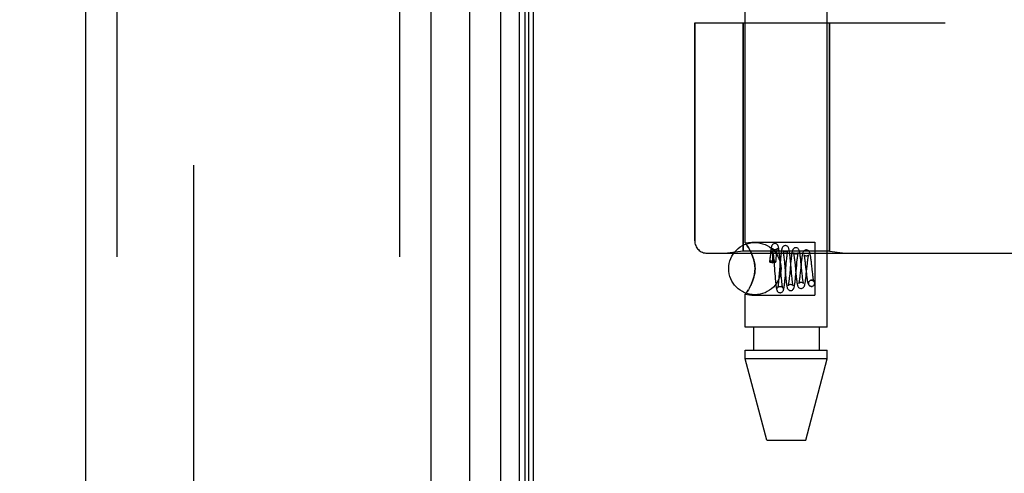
# Model space of a CAD drawing. Header units: inches. Extents: x 0 to 200, y 0 to 129.
# Tile 240 of 256: x 105.74 to 108.09, y 37.18 to 38.27. Entities that reach past the tile are written whole.
import ezdxf

# ---------------------------------------------------------------- set-up
doc = ezdxf.new("R2010")
doc.units = ezdxf.units.IN
doc.header["$LTSCALE"] = 11
doc.header["$MEASUREMENT"] = 0
doc.linetypes.add('HIDDEN', pattern=[0.2, 0.1, -0.1])
doc.layers.get('0').update_dxf_attribs({"linetype": 'CONTINUOUS'})
for name, color, linetype in [('DEFAULT_2', 8, 'HIDDEN'), ('DIMENSIONS', 7, 'CONTINUOUS'), ('LEFTHAND_DOOR_ASSEMBLY', 7, 'CONTINUOUS'), ('RIGHTHAND_DOOR_ASSEMBLY', 7, 'CONTINUOUS')]:
    doc.layers.add(name, color=color, linetype=linetype)
doc.styles.get("Standard").update_dxf_attribs({"font": 'arial.ttf'})
doc.dimstyles.new('DIMSTYLE_1', dxfattribs={"dimtxt": 0.882353, "dimasz": 1.176471, "dimexe": 0.09, "dimexo": 0.07, "dimgap": 0.0375, "dimtad": 0, "dimtih": 1, "dimtoh": 1, "dimzin": 4, "dimdsep": 46, "dimtxsty": 'Standard', "dimblk": '_FILLED', "dimblk1": '_FILLED', "dimblk2": '_FILLED', "dimcen": 0.09, "dimadec": 3, "dimazin": 1, "dimtfac": 1, "dimtdec": 3, "dimtofl": 0, "dimtmove": 0, "dimatfit": 3, "dimldrblk": '_FILLED', "dimfxl": 0, "dimtolj": 1, "dimtzin": 4, "dimarcsym": 0})

# ---------------------------------------------------------------- blocks, each defined once
blk = doc.blocks.new('_FILLED')
at = {"color": 0, "linetype": 'ByBlock'}
blk.add_solid([(0, 0), (-1, 0.2), (-1, -0.2)], dxfattribs=at)
blk = doc.blocks.new('*D12')
at = {"layer": 'DIMENSIONS', "color": 2, "linetype": 'Continuous'}
for p, q in [((106.2444, 94.1858), (101.7828, 94.1858)), ((102.8416, 94.1858), (102.8416, 65.0682)), ((102.8416, 34.1858), (102.8416, 63.3034)), ((106.2554, 34.1858), (101.7828, 34.1858))]:
    blk.add_line(p, q, dxfattribs=at)
at = {"layer": 'DIMENSIONS', "color": 2, "linetype": 'Continuous', "xscale": 1.1764705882, "yscale": 1.1764705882, "zscale": 1.1764705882}
for p, rotation in [((102.8416, 94.1858), 90), ((102.8416, 34.1858), 270)]:
    blk.add_blockref('_FILLED', p, dxfattribs=dict(at, rotation=rotation))
at = {"layer": 'DIMENSIONS', "color": 2, "linetype": 'Continuous', "insert": (102.8416, 64.627), "char_height": 0.88235, "width": 3.083315, "attachment_point": 2, "line_spacing_factor": 0.9}
blk.add_mtext('60.00', dxfattribs=at)

msp = doc.modelspace()

# ---------------------------------------------------------------- linework, layer by layer
at = {"color": 3, "linetype": 'Continuous'}
msp.add_line((106.9639, 34.2898), (106.9639, 94.0818), dxfattribs=at)
at = {"layer": 'DEFAULT_2', "color": 8, "linetype": 'HIDDEN'}
msp.add_line((106.1514, 92.9202), (106.1514, 35.4514), dxfattribs=at)
at = {"layer": 'LEFTHAND_DOOR_ASSEMBLY', "color": 8, "linetype": 'HIDDEN'}
for p, q in [((105.9689, 93.8008), (105.9689, 34.5708)), ((106.6439, 93.8008), (106.6439, 34.5708)), ((107.9179, 39.8608), (107.9179, 38.2608)), ((107.3492, 38.2608), (107.9479, 38.2608)), ((107.3492, 38.2608), (107.3492, 37.7396)), ((107.4649, 38.2608), (107.4649, 37.7148)), ((107.6709, 38.2608), (107.6709, 37.7148)), ((107.4649, 37.7148), (107.4274, 37.7096)), ((107.6709, 37.7148), (107.4649, 37.7148)), ((107.6709, 37.7148), (107.7084, 37.7096)), ((107.3792, 37.7096), (109.4429, 37.7096))]:
    msp.add_line(p, q, dxfattribs=at)
for centre, radius, start, end in [((107.4429, 35.7857), 2.7751, 43.8884, 90), ((107.3792, 37.7396), 0.03, 180, 270)]:
    msp.add_arc(centre, radius, start, end, dxfattribs=at)
at = {"layer": 'RIGHTHAND_DOOR_ASSEMBLY', "color": 7, "linetype": 'Continuous'}
for p, q in [((106.8862, 34.5204), (106.8862, 93.8512)), ((106.9296, 93.8422), (106.9296, 34.5294)), ((106.811, 93.8228), (106.811, 34.5488)), ((106.9433, 93.8355), (106.9433, 34.5361)), ((106.952, 93.8331), (106.952, 34.5385))]:
    msp.add_line(p, q, dxfattribs=at)
at = {"layer": 'RIGHTHAND_DOOR_ASSEMBLY', "color": 3, "linetype": 'Continuous'}
for p, q in [((105.8939, 93.8008), (105.8939, 34.5708)), ((106.7189, 93.8008), (106.7189, 34.5708))]:
    msp.add_line(p, q, dxfattribs=at)
at = {"layer": 'RIGHTHAND_DOOR_ASSEMBLY', "color": 8, "linetype": 'HIDDEN'}
for p, q in [((105.9689, 93.8008), (105.9689, 34.5708)), ((106.6439, 93.8008), (106.6439, 34.5708)), ((107.4699, 37.7343), (107.4699, 40.3808)), ((107.6659, 37.5328), (107.6659, 40.3808)), ((107.9179, 39.8608), (107.9179, 38.2608)), ((107.3492, 38.2608), (107.9479, 38.2608)), ((107.3492, 37.7396), (107.3492, 38.2608)), ((107.4649, 37.7148), (107.4649, 38.2608)), ((107.6709, 37.7148), (107.6709, 38.2608)), ((107.4699, 37.7343), (107.4859, 37.7363)), ((107.4699, 37.7343), (107.4703, 37.7338)), ((107.4859, 37.7363), (107.6359, 37.7363)), ((107.6359, 37.7363), (107.6359, 37.6093)), ((107.4649, 37.7148), (107.4274, 37.7096)), ((107.6709, 37.7148), (107.4649, 37.7148)), ((107.4831, 37.7131), (107.4859, 37.7067)), ((107.6709, 37.7148), (107.7084, 37.7096)), ((107.3792, 37.7096), (109.4429, 37.7096)), ((107.5291, 37.6975), (107.5285, 37.6894)), ((107.5288, 37.6886), (107.5291, 37.6913)), ((107.5296, 37.7026), (107.5291, 37.6975)), ((107.5291, 37.6913), (107.5294, 37.6938)), ((107.5294, 37.6938), (107.5296, 37.6959)), ((107.5296, 37.6959), (107.5298, 37.6979)), ((107.5298, 37.6979), (107.5301, 37.6996)), ((107.5301, 37.6996), (107.5303, 37.7011)), ((107.5349, 37.7077), (107.535, 37.7072)), ((107.535, 37.7072), (107.535, 37.7066)), ((107.535, 37.7066), (107.535, 37.7059)), ((107.535, 37.7059), (107.5351, 37.7052)), ((107.5351, 37.7052), (107.5351, 37.7043)), ((107.5351, 37.7043), (107.5351, 37.7034)), ((107.5351, 37.7034), (107.5352, 37.7024)), ((107.5352, 37.7024), (107.5352, 37.7012)), ((107.5352, 37.7012), (107.5352, 37.6999)), ((107.5352, 37.6999), (107.5352, 37.6984)), ((107.5352, 37.6984), (107.5352, 37.6959)), ((107.5352, 37.6959), (107.5352, 37.693)), ((107.5352, 37.693), (107.5352, 37.6896)), ((107.5352, 37.6896), (107.5352, 37.687)), ((107.5359, 37.687), (107.5352, 37.687)), ((107.5368, 37.7075), (107.5372, 37.7036)), ((107.5372, 37.7036), (107.5376, 37.6993)), ((107.5376, 37.6993), (107.5382, 37.6922)), ((107.5382, 37.6922), (107.539, 37.6814)), ((107.5434, 37.6893), (107.5438, 37.6947)), ((107.5438, 37.6947), (107.5442, 37.699)), ((107.5442, 37.699), (107.5446, 37.7031)), ((107.5534, 37.6873), (107.5512, 37.6609)), ((107.5523, 37.7015), (107.5518, 37.7067)), ((107.5528, 37.696), (107.5523, 37.7015)), ((107.5535, 37.6873), (107.5528, 37.696)), ((107.5539, 37.693), (107.5534, 37.6873)), ((107.5551, 37.6668), (107.5535, 37.6873)), ((107.5619, 37.703), (107.5623, 37.6991)), ((107.5623, 37.6991), (107.5627, 37.6949)), ((107.5627, 37.6949), (107.5634, 37.6878)), ((107.5681, 37.6843), (107.5688, 37.6917)), ((107.5688, 37.6917), (107.5692, 37.6963)), ((107.5774, 37.6977), (107.5769, 37.7028)), ((107.5779, 37.6922), (107.5774, 37.6977)), ((107.579, 37.6809), (107.5779, 37.6922)), ((107.5789, 37.6905), (107.5783, 37.6845)), ((107.5876, 37.6934), (107.5882, 37.6886)), ((107.5882, 37.6886), (107.5889, 37.6808)), ((107.5929, 37.6811), (107.5936, 37.6887)), ((107.6029, 37.6902), (107.6024, 37.6955)), ((107.6038, 37.6818), (107.6029, 37.6902)), ((107.613, 37.6884), (107.6135, 37.6838)), ((107.5402, 37.6665), (107.5412, 37.6544)), ((107.556, 37.6562), (107.5551, 37.6668)), ((107.5651, 37.6687), (107.5661, 37.6572)), ((107.5658, 37.656), (107.5681, 37.6843)), ((107.5783, 37.6845), (107.5761, 37.6607)), ((107.5889, 37.6808), (107.5909, 37.6604)), ((107.5909, 37.6586), (107.5929, 37.6811)), ((107.6032, 37.6827), (107.6011, 37.6623)), ((107.6051, 37.6678), (107.6038, 37.6818)), ((107.6059, 37.6601), (107.6051, 37.6678)), ((107.6135, 37.6838), (107.6143, 37.6764)), ((107.6155, 37.6658), (107.6161, 37.6604)), ((107.6158, 37.6596), (107.6179, 37.6798)), ((107.6298, 37.6711), (107.6289, 37.68)), ((107.6305, 37.6654), (107.6298, 37.6711)), ((107.6311, 37.6601), (107.6305, 37.6654)), ((107.5412, 37.6544), (107.5417, 37.6486)), ((107.5417, 37.6486), (107.5422, 37.6432)), ((107.5506, 37.653), (107.5501, 37.6481)), ((107.5512, 37.6609), (107.5506, 37.653)), ((107.5566, 37.649), (107.556, 37.6562)), ((107.557, 37.6447), (107.5566, 37.649)), ((107.5574, 37.6408), (107.557, 37.6447)), ((107.5653, 37.6504), (107.5658, 37.656)), ((107.5661, 37.6572), (107.5666, 37.6517)), ((107.5666, 37.6517), (107.5671, 37.6465)), ((107.5756, 37.6555), (107.5751, 37.6506)), ((107.5761, 37.6607), (107.5756, 37.6555)), ((107.5813, 37.6546), (107.5806, 37.6619)), ((107.5817, 37.6503), (107.5813, 37.6546)), ((107.5821, 37.6463), (107.5817, 37.6503)), ((107.5903, 37.653), (107.5909, 37.6586)), ((107.5909, 37.6604), (107.5916, 37.6545)), ((107.6064, 37.6556), (107.6059, 37.6601)), ((107.6069, 37.6514), (107.6064, 37.6556)), ((107.627, 37.6452), (107.6283, 37.6453)), ((107.6284, 37.6453), (107.6271, 37.6451)), ((107.4859, 37.6389), (107.4831, 37.6325)), ((107.6284, 37.6303), (107.6298, 37.6305)), ((107.6284, 37.6303), (107.6298, 37.6304)), ((107.4699, 37.6114), (107.4859, 37.6093)), ((107.4699, 37.5328), (107.4699, 37.6114)), ((107.4859, 37.6093), (107.6359, 37.6093)), ((107.6659, 37.5328), (107.4699, 37.5328)), ((107.4894, 37.5328), (107.4894, 37.4778)), ((107.6464, 37.5328), (107.6464, 37.4778)), ((107.4699, 37.4778), (107.6659, 37.4778)), ((107.4699, 37.4569), (107.4699, 37.4778)), ((107.6659, 37.4569), (107.6659, 37.4778)), ((107.6659, 37.4569), (107.4699, 37.4569)), ((107.5214, 37.2628), (107.4699, 37.4569)), ((107.6144, 37.2628), (107.6659, 37.4569)), ((107.5214, 37.2628), (107.6144, 37.2628))]:
    msp.add_line(p, q, dxfattribs=at)
for points in [[(107.4859, 37.7067), (107.4831, 37.7131), (107.4802, 37.7186), (107.4774, 37.7234), (107.4748, 37.7273), (107.4727, 37.7304), (107.4712, 37.7325), (107.4703, 37.7338)], [(107.4712, 37.7325), (107.4727, 37.7304), (107.4748, 37.7273), (107.4774, 37.7234), (107.4802, 37.7186)], [(107.5409, 37.7328), (107.54, 37.7328), (107.5382, 37.7323), (107.5365, 37.7314), (107.5352, 37.7303), (107.5343, 37.7292), (107.5337, 37.7282), (107.5332, 37.7273), (107.5329, 37.7264), (107.5326, 37.7255), (107.5324, 37.7245), (107.5322, 37.7235), (107.5319, 37.7224), (107.5317, 37.7212), (107.5315, 37.7199), (107.5313, 37.7185), (107.5311, 37.7169), (107.5309, 37.7152), (107.5307, 37.7134), (107.5304, 37.7115), (107.5302, 37.7095), (107.53, 37.7073), (107.5296, 37.7026)], [(107.5303, 37.7011), (107.5305, 37.7025), (107.5306, 37.7031), (107.5307, 37.7037), (107.5307, 37.7043), (107.5308, 37.7048), (107.5309, 37.7053), (107.531, 37.7058), (107.5311, 37.7062), (107.5312, 37.7066), (107.5312, 37.707), (107.5313, 37.7074), (107.5314, 37.7077), (107.5314, 37.708), (107.5315, 37.7084), (107.5316, 37.7086), (107.5316, 37.7089), (107.5317, 37.7092), (107.5318, 37.7094), (107.5318, 37.7097), (107.5319, 37.7099), (107.532, 37.7101), (107.532, 37.7103), (107.5321, 37.7105), (107.5322, 37.7107), (107.5322, 37.7109), (107.5323, 37.7111), (107.5324, 37.7113), (107.5324, 37.7115), (107.5325, 37.7116), (107.5326, 37.7118), (107.5326, 37.7119), (107.5327, 37.7121), (107.5328, 37.7122), (107.5328, 37.7123), (107.5329, 37.7124), (107.533, 37.7125), (107.5331, 37.7126), (107.5331, 37.7127), (107.5332, 37.7128), (107.5333, 37.7128), (107.5334, 37.7128), (107.5335, 37.7129), (107.5336, 37.7128), (107.5338, 37.7127), (107.5339, 37.7126), (107.534, 37.7124), (107.5341, 37.7122), (107.5342, 37.7121), (107.5343, 37.7119), (107.5343, 37.7117), (107.5344, 37.7116), (107.5344, 37.7114), (107.5344, 37.7113), (107.5345, 37.7112), (107.5345, 37.711), (107.5345, 37.7109), (107.5345, 37.7108), (107.5346, 37.7106), (107.5346, 37.7105), (107.5346, 37.7104), (107.5346, 37.7103), (107.5346, 37.7101), (107.5347, 37.71), (107.5347, 37.7099), (107.5347, 37.7097), (107.5347, 37.7096), (107.5347, 37.7094), (107.5348, 37.7093), (107.5348, 37.7091), (107.5348, 37.7089), (107.5348, 37.7087), (107.5348, 37.7085), (107.5349, 37.7083), (107.5349, 37.7081), (107.5349, 37.7079), (107.5349, 37.7077)], [(107.5409, 37.7178), (107.5397, 37.7179), (107.5382, 37.7183), (107.5369, 37.719), (107.536, 37.7198), (107.5353, 37.7205), (107.5349, 37.7211), (107.5348, 37.7214), (107.5347, 37.7215)], [(107.5347, 37.7215), (107.5347, 37.7215), (107.5348, 37.7214), (107.5348, 37.7211), (107.5349, 37.7207), (107.5351, 37.7201), (107.5352, 37.7194), (107.5354, 37.7185), (107.5355, 37.7175), (107.5357, 37.7165), (107.5359, 37.7152), (107.536, 37.7139), (107.5362, 37.7125), (107.5364, 37.7109), (107.5366, 37.7093), (107.5368, 37.7075)], [(107.5518, 37.7067), (107.5516, 37.7092), (107.5513, 37.7115), (107.5511, 37.7136), (107.5509, 37.7156), (107.5506, 37.7174), (107.5504, 37.719), (107.5502, 37.7205), (107.5499, 37.7219), (107.5497, 37.7231), (107.5494, 37.7242), (107.5492, 37.7252), (107.5489, 37.7262), (107.5486, 37.7272), (107.5481, 37.7281), (107.5475, 37.7292), (107.5466, 37.7303), (107.5453, 37.7314), (107.5436, 37.7323), (107.5417, 37.7328), (107.5409, 37.7328)], [(107.547, 37.7214), (107.547, 37.7215), (107.547, 37.7215), (107.547, 37.7214), (107.5468, 37.7211), (107.5464, 37.7204), (107.5456, 37.7197), (107.5445, 37.7189), (107.5431, 37.7182), (107.5416, 37.7178), (107.5409, 37.7178)], [(107.5446, 37.7031), (107.5449, 37.7069), (107.5451, 37.7086), (107.5453, 37.7103), (107.5455, 37.7118), (107.5456, 37.7133), (107.5458, 37.7146), (107.546, 37.7159), (107.5461, 37.717), (107.5463, 37.718), (107.5465, 37.7189), (107.5466, 37.7197), (107.5467, 37.7203), (107.5468, 37.7209), (107.5469, 37.7212), (107.547, 37.7214)], [(107.5659, 37.7278), (107.5649, 37.7277), (107.563, 37.7272), (107.5613, 37.7263), (107.5599, 37.7251), (107.559, 37.7239), (107.5584, 37.7228), (107.558, 37.7218), (107.5577, 37.7208), (107.5574, 37.7198), (107.5571, 37.7187), (107.5569, 37.7175), (107.5566, 37.7162), (107.5564, 37.7148), (107.5561, 37.7132), (107.5559, 37.7115), (107.5556, 37.7096), (107.5554, 37.7076), (107.5552, 37.7055), (107.5549, 37.7032), (107.5547, 37.7008), (107.5544, 37.6983), (107.5539, 37.693)], [(107.5659, 37.7128), (107.5648, 37.7129), (107.5633, 37.7133), (107.5621, 37.7139), (107.5611, 37.7147), (107.5604, 37.7154), (107.56, 37.716), (107.5598, 37.7163), (107.5598, 37.7164)], [(107.5598, 37.7164), (107.5598, 37.7164), (107.5599, 37.7163), (107.5599, 37.7159), (107.5601, 37.7154), (107.5602, 37.7148), (107.5604, 37.714), (107.5606, 37.713), (107.5607, 37.712), (107.5609, 37.7108), (107.5611, 37.7094), (107.5613, 37.708), (107.5615, 37.7064), (107.5617, 37.7048), (107.5619, 37.703)], [(107.5769, 37.7028), (107.5766, 37.7053), (107.5764, 37.7076), (107.5761, 37.7097), (107.5758, 37.7117), (107.5756, 37.7135), (107.5753, 37.7151), (107.5751, 37.7166), (107.5748, 37.7179), (107.5745, 37.7191), (107.5743, 37.7202), (107.5739, 37.7212), (107.5736, 37.7222), (107.5731, 37.7232), (107.5724, 37.7243), (107.5715, 37.7254), (107.5701, 37.7265), (107.5684, 37.7273), (107.5666, 37.7278), (107.5659, 37.7278)], [(107.5718, 37.716), (107.5719, 37.7162), (107.5719, 37.7164), (107.5719, 37.7164), (107.5718, 37.7161), (107.5714, 37.7155), (107.5707, 37.7147), (107.5695, 37.7139), (107.5681, 37.7132), (107.5665, 37.7128), (107.5659, 37.7128)], [(107.5692, 37.6963), (107.5696, 37.7005), (107.5698, 37.7024), (107.57, 37.7042), (107.5702, 37.706), (107.5704, 37.7076), (107.5706, 37.7091), (107.5708, 37.7104), (107.571, 37.7117), (107.5712, 37.7128), (107.5713, 37.7138), (107.5715, 37.7147), (107.5716, 37.7154), (107.5718, 37.7159), (107.5718, 37.716)], [(107.5909, 37.7228), (107.5899, 37.7227), (107.588, 37.7222), (107.5862, 37.7213), (107.5849, 37.7201), (107.584, 37.7189), (107.5834, 37.7177), (107.5829, 37.7166), (107.5825, 37.7155), (107.5822, 37.7143), (107.5819, 37.713), (107.5816, 37.7115), (107.5813, 37.7099), (107.581, 37.7081), (107.5807, 37.7061), (107.5804, 37.7039), (107.5801, 37.7015), (107.5798, 37.699), (107.5795, 37.6963), (107.5789, 37.6905)], [(107.5908, 37.7078), (107.5898, 37.7079), (107.5884, 37.7083), (107.5871, 37.7089), (107.5862, 37.7096), (107.5855, 37.7103), (107.5851, 37.7109), (107.5849, 37.7112), (107.5849, 37.7112)], [(107.5849, 37.7112), (107.5849, 37.7112), (107.585, 37.7111), (107.5851, 37.7107), (107.5852, 37.7101), (107.5854, 37.7094), (107.5856, 37.7085), (107.5858, 37.7074), (107.586, 37.7061), (107.5862, 37.7048), (107.5864, 37.7032), (107.5867, 37.7015), (107.5869, 37.6997), (107.5871, 37.6977), (107.5874, 37.6956), (107.5876, 37.6934)], [(107.5967, 37.7108), (107.5967, 37.7111), (107.5968, 37.7113), (107.5968, 37.7113), (107.5966, 37.711), (107.5962, 37.7104), (107.5955, 37.7096), (107.5944, 37.7088), (107.593, 37.7082), (107.5914, 37.7078), (107.5908, 37.7078)], [(107.6024, 37.6955), (107.6021, 37.698), (107.6018, 37.7004), (107.6015, 37.7027), (107.6012, 37.7049), (107.6009, 37.7069), (107.6007, 37.7087), (107.6004, 37.7104), (107.6001, 37.7119), (107.5998, 37.7133), (107.5995, 37.7145), (107.5992, 37.7157), (107.5988, 37.7168), (107.5983, 37.7179), (107.5976, 37.7191), (107.5967, 37.7202), (107.5953, 37.7214), (107.5936, 37.7223), (107.5917, 37.7228), (107.5909, 37.7228)], [(107.5936, 37.6887), (107.5941, 37.6933), (107.5944, 37.6955), (107.5946, 37.6975), (107.5948, 37.6994), (107.595, 37.7012), (107.5953, 37.7029), (107.5955, 37.7044), (107.5957, 37.7059), (107.5959, 37.7071), (107.5961, 37.7082), (107.5963, 37.7092), (107.5965, 37.71), (107.5966, 37.7106), (107.5967, 37.7108)], [(107.6159, 37.7178), (107.6149, 37.7177), (107.6129, 37.7172), (107.6112, 37.7163), (107.6098, 37.715), (107.6089, 37.7138), (107.6083, 37.7127), (107.6078, 37.7115), (107.6074, 37.7104), (107.607, 37.7091), (107.6067, 37.7078), (107.6064, 37.7063), (107.6061, 37.7046), (107.6058, 37.7027), (107.6054, 37.7007), (107.6051, 37.6985), (107.6048, 37.6962), (107.6045, 37.6937), (107.6042, 37.6911), (107.6039, 37.6884), (107.6032, 37.6827)], [(107.6279, 37.6887), (107.6276, 37.6914), (107.6272, 37.6939), (107.6269, 37.6963), (107.6266, 37.6986), (107.6263, 37.7007), (107.626, 37.7027), (107.6257, 37.7044), (107.6254, 37.706), (107.6251, 37.7075), (107.6248, 37.7088), (107.6244, 37.71), (107.6241, 37.7111), (107.6237, 37.7121), (107.6232, 37.7132), (107.6225, 37.7143), (107.6215, 37.7154), (107.6202, 37.7165), (107.6185, 37.7173), (107.6166, 37.7178), (107.6159, 37.7178)], [(107.4859, 37.7067), (107.4876, 37.7025), (107.4891, 37.6981), (107.4905, 37.6935), (107.4916, 37.6887), (107.4925, 37.6836), (107.4931, 37.6782), (107.4933, 37.6728), (107.4931, 37.6674), (107.4925, 37.6621), (107.4916, 37.657), (107.4905, 37.6522), (107.4891, 37.6476), (107.4876, 37.6431), (107.4859, 37.6389)], [(107.4859, 37.6389), (107.4884, 37.6455), (107.4905, 37.6522), (107.492, 37.6591), (107.493, 37.666), (107.4933, 37.6729), (107.493, 37.6798), (107.492, 37.6867), (107.4905, 37.6935), (107.4884, 37.7002), (107.4859, 37.7067)], [(107.5285, 37.6894), (107.5285, 37.6897), (107.529, 37.6902), (107.5299, 37.6907), (107.5311, 37.6911), (107.5325, 37.6914), (107.5341, 37.6916), (107.5359, 37.6917)], [(107.5288, 37.6886), (107.5285, 37.6892), (107.5285, 37.6894)], [(107.5288, 37.6886), (107.5305, 37.6882), (107.5321, 37.6879), (107.5337, 37.6874), (107.5352, 37.687)], [(107.5359, 37.6917), (107.5379, 37.6916), (107.5397, 37.6913), (107.5412, 37.691), (107.5424, 37.6905), (107.5431, 37.6899), (107.5434, 37.6893), (107.5434, 37.6893)], [(107.5434, 37.6893), (107.5431, 37.6887), (107.5424, 37.6882), (107.5412, 37.6877), (107.5397, 37.6873), (107.5379, 37.6871), (107.5359, 37.687)], [(107.5634, 37.6878), (107.5646, 37.6744), (107.5651, 37.6687)], [(107.6158, 37.7028), (107.6152, 37.7028), (107.6137, 37.7032), (107.6124, 37.7038), (107.6113, 37.7045), (107.6106, 37.7052), (107.6102, 37.7057), (107.6101, 37.706), (107.61, 37.7061)], [(107.61, 37.7061), (107.6101, 37.7059), (107.6102, 37.7055), (107.6104, 37.7049), (107.6106, 37.7042), (107.6108, 37.7032), (107.611, 37.7021), (107.6112, 37.7009), (107.6114, 37.6995), (107.6117, 37.6979), (107.6119, 37.6963), (107.6122, 37.6945), (107.6124, 37.6926), (107.6127, 37.6905), (107.613, 37.6884)], [(107.6215, 37.7054), (107.6215, 37.7058), (107.6217, 37.7061), (107.6217, 37.7061), (107.6215, 37.7059), (107.6211, 37.7053), (107.6204, 37.7046), (107.6193, 37.7038), (107.6179, 37.7031), (107.6164, 37.7028), (107.6158, 37.7028)], [(107.6179, 37.6798), (107.6184, 37.685), (107.6187, 37.6875), (107.619, 37.6898), (107.6193, 37.692), (107.6195, 37.6941), (107.6198, 37.696), (107.62, 37.6978), (107.6203, 37.6995), (107.6205, 37.701), (107.6208, 37.7023), (107.621, 37.7035), (107.6212, 37.7044), (107.6214, 37.7052), (107.6215, 37.7054)], [(107.6289, 37.68), (107.6285, 37.683), (107.6279, 37.6887)], [(107.539, 37.6814), (107.5397, 37.6726), (107.5402, 37.6665)], [(107.5806, 37.6619), (107.5794, 37.6753), (107.579, 37.6809)], [(107.6143, 37.6764), (107.6149, 37.6711), (107.6155, 37.6658)], [(107.5422, 37.6432), (107.5424, 37.6406), (107.5427, 37.6382), (107.5429, 37.6359), (107.5432, 37.6338), (107.5434, 37.6318), (107.5437, 37.6301), (107.5439, 37.6284), (107.5442, 37.6269), (107.5444, 37.6256), (107.5447, 37.6244), (107.5449, 37.6233), (107.5452, 37.6223), (107.5455, 37.6213), (107.5459, 37.6203), (107.5465, 37.6192), (107.5474, 37.6181), (107.5487, 37.6169), (107.5505, 37.6159), (107.5524, 37.6154), (107.5534, 37.6153)], [(107.5501, 37.6481), (107.5497, 37.6438), (107.5495, 37.6417), (107.5493, 37.6398), (107.5491, 37.638), (107.5489, 37.6363), (107.5487, 37.6348), (107.5485, 37.6333), (107.5483, 37.632), (107.5481, 37.6308), (107.548, 37.6298), (107.5478, 37.6289), (107.5476, 37.6281), (107.5475, 37.6275), (107.5474, 37.627), (107.5473, 37.6269)], [(107.5534, 37.6153), (107.5541, 37.6153), (107.5559, 37.6158), (107.5576, 37.6166), (107.559, 37.6177), (107.5599, 37.6188), (107.5606, 37.6198), (107.561, 37.6208), (107.5614, 37.6218), (107.5617, 37.6228), (107.562, 37.6239), (107.5622, 37.6251), (107.5625, 37.6264), (107.5627, 37.6278), (107.563, 37.6294), (107.5632, 37.6312), (107.5635, 37.6331), (107.5637, 37.6352), (107.564, 37.6374), (107.5643, 37.6398), (107.5645, 37.6423), (107.5648, 37.6449), (107.5653, 37.6504)], [(107.5595, 37.6267), (107.5595, 37.6267), (107.5594, 37.6269), (107.5593, 37.6274), (107.5592, 37.6279), (107.559, 37.6286), (107.5588, 37.6295), (107.5587, 37.6305), (107.5585, 37.6316), (107.5583, 37.6328), (107.5581, 37.6342), (107.558, 37.6357), (107.5578, 37.6373), (107.5576, 37.639), (107.5574, 37.6408)], [(107.5671, 37.6465), (107.5674, 37.6441), (107.5677, 37.6418), (107.5679, 37.6396), (107.5682, 37.6376), (107.5684, 37.6357), (107.5687, 37.634), (107.569, 37.6324), (107.5692, 37.631), (107.5695, 37.6297), (107.5698, 37.6285), (107.5701, 37.6274), (107.5705, 37.6264), (107.5709, 37.6253), (107.5715, 37.6242), (107.5724, 37.623), (107.5738, 37.6218), (107.5755, 37.6209), (107.5774, 37.6204), (107.5784, 37.6203)], [(107.5751, 37.6506), (107.5746, 37.6462), (107.5744, 37.6442), (107.5742, 37.6424), (107.574, 37.6406), (107.5737, 37.639), (107.5735, 37.6376), (107.5733, 37.6363), (107.5731, 37.6351), (107.5729, 37.6341), (107.5728, 37.6333), (107.5726, 37.6326), (107.5726, 37.6324)], [(107.5784, 37.6203), (107.5791, 37.6203), (107.5809, 37.6207), (107.5826, 37.6216), (107.584, 37.6226), (107.5849, 37.6238), (107.5856, 37.6249), (107.5861, 37.626), (107.5865, 37.627), (107.5868, 37.6282), (107.5872, 37.6294), (107.5875, 37.6308), (107.5877, 37.6323), (107.588, 37.634), (107.5883, 37.6359), (107.5886, 37.6379), (107.5889, 37.6401), (107.5892, 37.6425), (107.5895, 37.645), (107.5898, 37.6476), (107.5903, 37.653)], [(107.5844, 37.6318), (107.5844, 37.6318), (107.5843, 37.6321), (107.5842, 37.6325), (107.584, 37.6331), (107.5839, 37.6338), (107.5837, 37.6347), (107.5835, 37.6357), (107.5833, 37.6368), (107.5831, 37.6381), (107.5829, 37.6395), (107.5827, 37.641), (107.5825, 37.6427), (107.5823, 37.6444), (107.5821, 37.6463)], [(107.5916, 37.6545), (107.5919, 37.6516), (107.5922, 37.6489), (107.5925, 37.6462), (107.5929, 37.6437), (107.5932, 37.6414), (107.5935, 37.6393), (107.5938, 37.6374), (107.5942, 37.6357), (107.5945, 37.6342), (107.5949, 37.6328), (107.5953, 37.6316), (107.5958, 37.6304), (107.5965, 37.6292), (107.5974, 37.628), (107.5987, 37.6268), (107.6004, 37.6259), (107.6024, 37.6254), (107.6034, 37.6253)], [(107.5976, 37.6375), (107.5976, 37.6372), (107.5975, 37.637), (107.5975, 37.6369), (107.5976, 37.6372), (107.5979, 37.6377), (107.5986, 37.6384), (107.5995, 37.6391), (107.6008, 37.6398), (107.6022, 37.6402), (107.6033, 37.6403)], [(107.6011, 37.6623), (107.6006, 37.6571), (107.6003, 37.6547), (107.6, 37.6524), (107.5998, 37.6502), (107.5995, 37.6482), (107.5992, 37.6463), (107.599, 37.6446), (107.5988, 37.643), (107.5985, 37.6416), (107.5983, 37.6404), (107.5981, 37.6393), (107.5979, 37.6384), (107.5977, 37.6377), (107.5976, 37.6375)], [(107.6033, 37.6403), (107.6043, 37.6402), (107.606, 37.6397), (107.6075, 37.6389), (107.6084, 37.638), (107.609, 37.6374), (107.6092, 37.6371)], [(107.6034, 37.6253), (107.6042, 37.6253), (107.606, 37.6258), (107.6077, 37.6266), (107.6091, 37.6278), (107.6101, 37.6289), (107.6108, 37.6301), (107.6112, 37.6312), (107.6116, 37.6323), (107.612, 37.6334), (107.6123, 37.6347), (107.6126, 37.6361), (107.6129, 37.6377), (107.6133, 37.6395), (107.6136, 37.6415), (107.6139, 37.6436), (107.6142, 37.6459), (107.6145, 37.6484), (107.6148, 37.6511), (107.6152, 37.6539), (107.6158, 37.6596)], [(107.6092, 37.6371), (107.6092, 37.637), (107.6093, 37.6369), (107.6092, 37.637), (107.6091, 37.6373), (107.609, 37.6379), (107.6088, 37.6386), (107.6086, 37.6394), (107.6084, 37.6404), (107.6082, 37.6416), (107.608, 37.6429), (107.6078, 37.6444), (107.6076, 37.6459), (107.6073, 37.6476), (107.6071, 37.6495), (107.6069, 37.6514)], [(107.6161, 37.6604), (107.6164, 37.6578), (107.6167, 37.6553), (107.617, 37.6529), (107.6174, 37.6505), (107.6177, 37.6483), (107.618, 37.6462), (107.6183, 37.6442), (107.6187, 37.6424), (107.619, 37.6408), (107.6194, 37.6393), (107.6198, 37.6379), (107.6202, 37.6367), (107.6207, 37.6355), (107.6214, 37.6342), (107.6224, 37.633), (107.6238, 37.6318), (107.6255, 37.6308), (107.6275, 37.6304), (107.6284, 37.6303)], [(107.6271, 37.6451), (107.6264, 37.645), (107.6247, 37.6443), (107.6231, 37.6431), (107.6219, 37.6416), (107.6212, 37.6397), (107.621, 37.6378), (107.6212, 37.6359), (107.6219, 37.6341), (107.6231, 37.6325), (107.6247, 37.6313), (107.6264, 37.6306), (107.6284, 37.6303)], [(107.6283, 37.6453), (107.6292, 37.6452), (107.6309, 37.6448), (107.6322, 37.644), (107.6332, 37.6432), (107.6338, 37.6426), (107.634, 37.6422)], [(107.6298, 37.6305), (107.6304, 37.6306), (107.6322, 37.6313), (107.6337, 37.6325), (107.6349, 37.6341), (107.6356, 37.6359), (107.6359, 37.6378), (107.6356, 37.6397), (107.6349, 37.6416), (107.6337, 37.6431), (107.6322, 37.6443), (107.6304, 37.645), (107.6284, 37.6453)], [(107.634, 37.6422), (107.634, 37.6422), (107.6341, 37.642), (107.634, 37.6422), (107.6339, 37.6426), (107.6337, 37.6432), (107.6335, 37.6441), (107.6333, 37.6452), (107.633, 37.6464), (107.6328, 37.6478), (107.6325, 37.6495), (107.6323, 37.6513), (107.632, 37.6532), (107.6317, 37.6554), (107.6314, 37.6577), (107.6311, 37.6601)], [(107.4802, 37.627), (107.4774, 37.6222), (107.4748, 37.6183), (107.4727, 37.6152), (107.4712, 37.6131), (107.4703, 37.6118)], [(107.4727, 37.6152), (107.4748, 37.6183), (107.4774, 37.6222)], [(107.4802, 37.627), (107.4831, 37.6325), (107.4859, 37.6389)], [(107.5473, 37.6269), (107.5473, 37.6268), (107.5473, 37.6267), (107.5473, 37.6268), (107.5475, 37.6271), (107.5479, 37.6277), (107.5485, 37.6284), (107.5495, 37.6291), (107.5508, 37.6298), (107.5523, 37.6302), (107.5534, 37.6303)], [(107.5534, 37.6303), (107.5544, 37.6302), (107.5562, 37.6297), (107.5576, 37.6289), (107.5586, 37.6279), (107.5592, 37.6272), (107.5594, 37.6268), (107.5595, 37.6266), (107.5595, 37.6267)], [(107.5726, 37.6324), (107.5725, 37.6322), (107.5724, 37.6319), (107.5724, 37.6318), (107.5724, 37.6319), (107.5727, 37.6324), (107.5732, 37.633), (107.5742, 37.6339), (107.5755, 37.6347), (107.5771, 37.6352), (107.5783, 37.6353)], [(107.5784, 37.6353), (107.5793, 37.6352), (107.5811, 37.6347), (107.5825, 37.6339), (107.5835, 37.633), (107.584, 37.6324), (107.5843, 37.6319), (107.5844, 37.6317), (107.5844, 37.6318)], [(107.4699, 37.6114), (107.4703, 37.6118), (107.4712, 37.6131)]]:
    msp.add_lwpolyline(points, dxfattribs=at)
msp.add_circle((107.4929, 37.6728), 0.0625, dxfattribs=at)
for centre, radius, start, end in [((107.4429, 35.7857), 2.7751, 43.8884, 90), ((107.3792, 37.7396), 0.03, 180, 270)]:
    msp.add_arc(centre, radius, start, end, dxfattribs=at)

# ---------------------------------------------------------------- dimensions: what is measured, and where the dimension line sits
at = {"layer": 'DIMENSIONS', "color": 2, "linetype": 'Continuous'}
dim = msp.add_linear_dim(base=(102.8416, 94.1858), p1=(106.3254, 34.1858), p2=(106.3144, 94.1858), angle=90, dimstyle='DIMSTYLE_1', dxfattribs=at)
dim.commit()
dim.dimension.update_dxf_attribs({"geometry": '*D12', "text_midpoint": (102.8348, 64.1809), "dimtype": 160})

doc.saveas('drawing.dxf')
